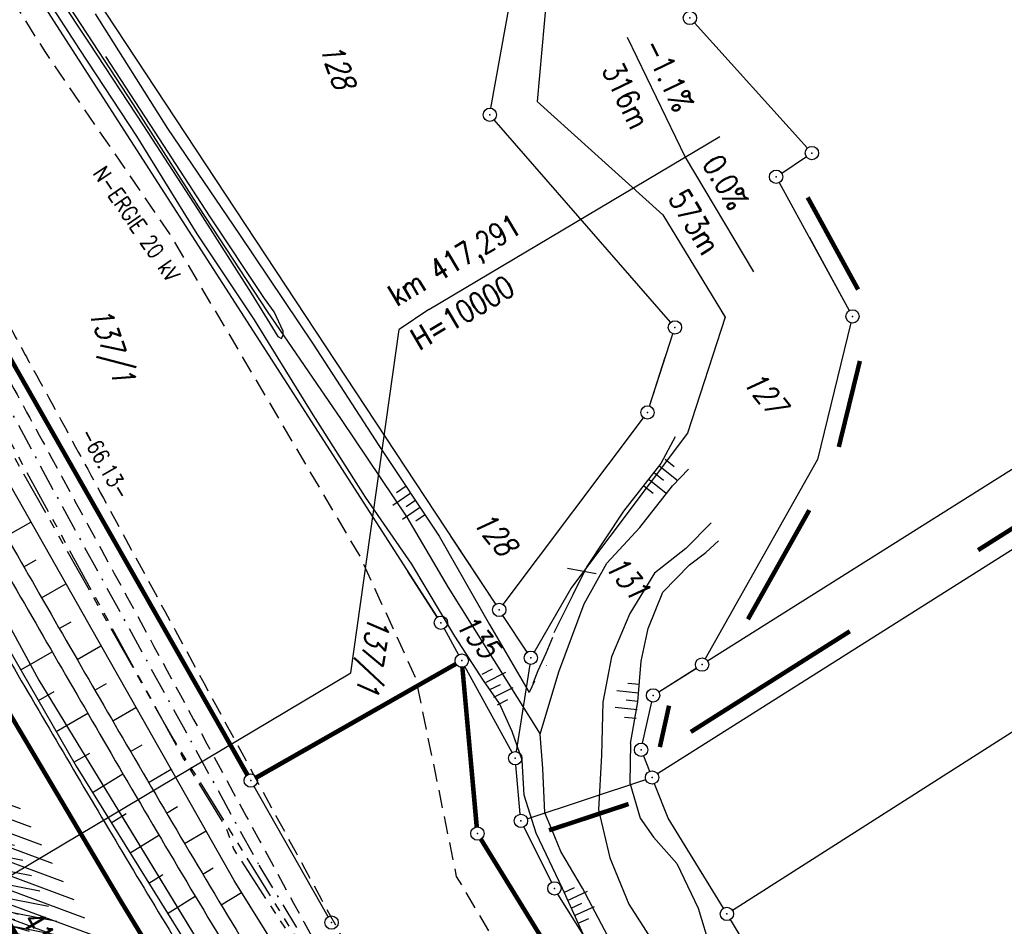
# Model space of a CAD drawing. Extents: x 447882 to 448688, y 437766 to 439043.
# Tile 41 of 121: x 448397 to 448507, y 438149 to 438251. Entities that reach past the tile are written whole.
import ezdxf

# ---------------------------------------------------------------- set-up
doc = ezdxf.new("R2010")
doc.units = 0
doc.header["$LTSCALE"] = 2
doc.header["$MEASUREMENT"] = 0
for name, pattern in [('AUSGEZOGEN', [0]), ('BAB-FM2', [2.6, 1.5, -0.5, 0.1, -0.5]), ('GEMARKBAB', [3.7, 2, -0.5, 0.1, -0.5, 0.1, -0.5]), ('GEMEINDE', [3.5, 2, -0.5, 0.5, -0.5]), ('GESTRICH-X2', [1.5, 1, -0.5]), ('PHANTOMX2', [5, 2.5, -0.5, 0.5, -0.5, 0.5, -0.5])]:
    doc.linetypes.add(name, pattern=pattern)
doc.layers.get('0').update_dxf_attribs({"linetype": 'AUSGEZOGEN'})
for name, color, linetype in [('211-ABSTAND', 8, 'AUSGEZOGEN'), ('211-FLSTNR', 8, 'AUSGEZOGEN'), ('211-GEMEINGRZ', 7, 'GEMEINDE'), ('211-GRENZL', 8, 'AUSGEZOGEN'), ('211-GRENZL-BAB', 7, 'AUSGEZOGEN'), ('211-GRENZP', 8, 'AUSGEZOGEN'), ('211-GRENZP-BAB', 7, 'AUSGEZOGEN'), ('212-FLSTNR', 8, 'AUSGEZOGEN'), ('212-GEMARKGRZ', 7, 'GEMARKBAB'), ('212-GEMEINGRZ', 7, 'GEMEINDE'), ('212-GRENZL', 8, 'AUSGEZOGEN'), ('212-GRENZL-BAB', 7, 'AUSGEZOGEN'), ('212-GRENZP', 8, 'AUSGEZOGEN'), ('212-GRENZP-BAB', 7, 'AUSGEZOGEN'), ('BAB_FM', 5, 'BAB-FM2'), ('BOESCHG', 250, 'AUSGEZOGEN'), ('DB-Bestand', 8, 'CONTINUOUS'), ('FBRTOP', 250, 'AUSGEZOGEN'), ('HEKT_B', 250, 'CONTINUOUS'), ('Lichtwellenleiter COLT', 46, 'PHANTOMX2'), ('Lichtwellenleiter GLH', 46, 'PHANTOMX2'), ('MULDE', 250, 'AUSGEZOGEN'), ('NZ', 250, 'AUSGEZOGEN'), ('SCHLITZRINNE', 200, 'AUSGEZOGEN'), ('STROMLTG', 4, 'AUSGEZOGEN'), ('WEG', 250, 'GESTRICH-X2')]:
    doc.layers.add(name, color=color, linetype=linetype)
doc.styles.add('ROMANS', font='romans.shx', dxfattribs={"width": 0.8})

# ---------------------------------------------------------------- blocks, each defined once
blk = doc.blocks.new('PRIM_AC1_43')
at = {"layer": 'DB-Bestand', "color": 253, "linetype": 'Continuous'}
for points in [[(719.03, 242.3), (718.93, 244.77)], [(720.92, 242.38), (720.82, 244.84)], [(718.04, 242.26), (717.98, 243.58)], [(719.98, 242.34), (719.92, 243.66)], [(721.87, 242.42), (721.82, 243.74)]]:
    blk.add_lwpolyline(points, dxfattribs=at)
blk = doc.blocks.new('PRIM_AC1_44')
at = {"layer": 'DB-Bestand', "color": 253, "linetype": 'Continuous'}
for points in [[(699.73, 259.09), (699.11, 257.93)], [(700.56, 258.64), (699.4, 256.47)], [(701.4, 258.19), (700.77, 257.03)], [(702.23, 257.75), (701.07, 255.58)], [(703.11, 257.27), (702.49, 256.11)]]:
    blk.add_lwpolyline(points, dxfattribs=at)
blk = doc.blocks.new('PRIM_AC1_45')
at = {"layer": 'DB-Bestand', "color": 253, "linetype": 'Continuous'}
for points in [[(677.43, 271.5), (678.59, 272.13)], [(677.91, 270.63), (680.07, 271.81)], [(678.36, 269.8), (679.52, 270.43)], [(678.82, 268.96), (680.98, 270.15)], [(679.27, 268.13), (680.43, 268.77)]]:
    blk.add_lwpolyline(points, dxfattribs=at)
blk = doc.blocks.new('PRIM_AC1_46')
at = {"layer": 'DB-Bestand', "color": 253, "linetype": 'Continuous'}
for points in [[(694.74, 243.42), (694.56, 245.87)], [(692.85, 243.28), (692.67, 245.74)], [(695.68, 243.49), (695.59, 244.8)], [(691.86, 243.2), (691.76, 244.52)], [(693.79, 243.35), (693.7, 244.66)]]:
    blk.add_lwpolyline(points, dxfattribs=at)
blk = doc.blocks.new('PRIM_AC1_47')
at = {"layer": 'DB-Bestand', "color": 253, "linetype": 'Continuous'}
for points in [[(669.98, 243.64), (670.47, 241.23)], [(670.91, 243.83), (671.17, 242.54)], [(671.84, 244.02), (672.33, 241.61)], [(672.81, 244.22), (673.08, 242.93)], [(669.05, 243.46), (669.32, 242.16)]]:
    blk.add_lwpolyline(points, dxfattribs=at)
blk = doc.blocks.new('GST')
at = {"color": 0}
blk.add_circle((0, 0), 0.75, dxfattribs=at)
blk.add_point((0, 0), dxfattribs=at)

msp = doc.modelspace()

# ---------------------------------------------------------------- hatches: boundary and pattern name
at = {"layer": 'SCHLITZRINNE'}
h = msp.add_hatch(dxfattribs=at)
h.set_pattern_fill('_USER', color=256, scale=1.5, angle=45, style=0, pattern_type=0)
h.set_pattern_definition([(339.6988, (448289.4614, 438343.1231), (0.5204327, 1.4068226), [])])
edge = h.paths.add_edge_path()
edge.add_arc((449904.24, 439087.13), 1777.86, 203.31812, 203.48267)
edge.add_arc((450830.09, 439489.36), 2787.31, 203.48267, 203.76867)
edge.add_arc((449457.11, 438884.7), 1287.08, 203.76867, 204.19775)
edge.add_arc((451276.92, 439702.47), 3282.18, 204.19775, 204.46645)
edge.add_arc((449906.01, 439078.68), 1776.02, 204.46645, 205.27297)
edge.add_arc((449910.82, 439080.95), 1781.34, 205.27297, 206.07829)
edge.add_arc((451264.49, 439743.47), 3288.45, 206.07829, 206.34674)
edge.add_arc((449467.42, 438853.49), 1283.08, 206.34674, 206.7765)
edge.add_arc((450802.56, 439527.23), 2778.58, 206.7765, 207.06319)
edge.add_arc((449911.38, 439071.91), 1777.82, 207.06319, 207.42161)
edge.add_arc((450110.43, 439175.18), 2002.06, 207.42161, 207.77968)
edge.add_arc((450110.95, 439175.45), 2002.65, 207.77968, 208.13769)
edge.add_arc((450111.73, 439175.87), 2003.53, 208.13769, 208.49541)
edge.add_arc((450113.78, 439176.99), 2005.87, 208.49541, 208.85292)
edge.add_arc((450109.18, 439174.45), 2000.61, 208.85292, 209.21131)
edge.add_arc((450108.36, 439173.99), 1999.67, 209.21131, 209.5698)
edge.add_arc((450107.2, 439173.33), 1998.34, 209.5698, 209.9288)
edge.add_arc((450102.31, 439170.52), 1992.7, 209.9288, 210.28832)
edge.add_arc((450111.32, 439175.78), 2003.13, 210.28832, 210.64578)
edge.add_arc((450119.74, 439180.77), 2012.92, 210.64578, 211.00236)
edge.add_arc((450119.64, 439180.71), 2012.81, 211.00236, 211.35916)
edge.add_arc((450107.59, 439173.36), 1998.69, 211.35916, 211.71723)
edge.add_arc((450101.48, 439169.59), 1991.51, 211.71723, 212.07656)
edge.add_arc((450113.56, 439177.16), 2005.76, 212.07656, 212.43462)
edge.add_arc((450112.63, 439176.56), 2004.66, 212.43462, 212.79251)
edge.add_arc((450107.74, 439173.42), 1998.85, 212.79251, 213.15092)
edge.add_arc((450108.76, 439174.08), 2000.07, 213.15092, 213.50955)
edge.add_arc((450105.42, 439171.87), 1996.06, 213.50955, 213.86854)
edge.add_arc((450110.46, 439175.25), 2002.13, 213.86854, 214.22594)
edge.add_arc((450122.84, 439183.68), 2017.1, 214.22594, 214.58201)
edge.add_arc((450116.67, 439179.42), 2009.61, 214.58201, 214.93982)
edge.add_arc((450097.03, 439165.7), 1985.65, 214.93982, 215.2998)
edge.add_arc((450097.52, 439166.05), 1986.25, 215.2998, 215.6597)
edge.add_arc((450116.05, 439179.34), 2009.05, 215.6597, 216.01756)
edge.add_arc((450123.92, 439185.07), 2018.79, 216.01756, 216.37348)
edge.add_arc((450109.34, 439174.33), 2000.67, 216.37348, 216.72246)
edge.add_arc((451276.92, 439702.47), 3282.68, 204.28079, 204.46645)
edge.add_arc((449906.01, 439078.68), 1776.52, 204.46645, 205.27297)
edge.add_arc((449910.82, 439080.95), 1781.84, 205.27297, 206.01164)
h = msp.add_hatch(dxfattribs=at)
h.set_pattern_fill('_USER', color=256, scale=1.5, angle=45, style=0, pattern_type=0)
h.set_pattern_definition([(343.61786, (448348.5706, 438224.3388), (0.423064, 1.439103), [])])
edge = h.paths.add_edge_path()
edge.add_arc((449904.24, 439087.13), 1777.86, 203.31812, 203.48267)
edge.add_arc((450830.09, 439489.36), 2787.31, 203.48267, 203.76867)
edge.add_arc((449457.11, 438884.7), 1287.08, 203.76867, 204.19775)
edge.add_arc((451276.92, 439702.47), 3282.18, 204.19775, 204.46645)
edge.add_arc((449906.01, 439078.68), 1776.02, 204.46645, 205.27297)
edge.add_arc((449910.82, 439080.95), 1781.34, 205.27297, 206.07829)
edge.add_arc((451264.49, 439743.47), 3288.45, 206.07829, 206.34674)
edge.add_arc((449467.42, 438853.49), 1283.08, 206.34674, 206.7765)
edge.add_arc((450802.56, 439527.23), 2778.58, 206.7765, 207.06319)
edge.add_arc((449911.38, 439071.91), 1777.82, 207.06319, 207.42161)
edge.add_arc((450110.43, 439175.18), 2002.06, 207.42161, 207.77968)
edge.add_arc((450110.95, 439175.45), 2002.65, 207.77968, 208.13769)
edge.add_arc((450111.73, 439175.87), 2003.53, 208.13769, 208.49541)
edge.add_arc((450113.78, 439176.99), 2005.87, 208.49541, 208.85292)
edge.add_arc((450109.18, 439174.45), 2000.61, 208.85292, 209.21131)
edge.add_arc((450108.36, 439173.99), 1999.67, 209.21131, 209.5698)
edge.add_arc((450107.2, 439173.33), 1998.34, 209.5698, 209.9288)
edge.add_arc((450102.31, 439170.52), 1992.7, 209.9288, 210.28832)
edge.add_arc((450111.32, 439175.78), 2003.13, 210.28832, 210.64578)
edge.add_arc((450119.74, 439180.77), 2012.92, 210.64578, 211.00236)
edge.add_arc((450119.64, 439180.71), 2012.81, 211.00236, 211.35916)
edge.add_arc((450107.59, 439173.36), 1998.69, 211.35916, 211.71723)
edge.add_arc((450101.48, 439169.59), 1991.51, 211.71723, 212.07656)
edge.add_arc((450113.56, 439177.16), 2005.76, 212.07656, 212.43462)
edge.add_arc((450112.63, 439176.56), 2004.66, 212.43462, 212.79251)
edge.add_arc((450107.74, 439173.42), 1998.85, 212.79251, 213.15092)
edge.add_arc((450108.76, 439174.08), 2000.07, 213.15092, 213.50955)
edge.add_arc((450105.42, 439171.87), 1996.06, 213.50955, 213.86854)
edge.add_arc((450110.46, 439175.25), 2002.13, 213.86854, 214.22594)
edge.add_arc((450122.84, 439183.68), 2017.1, 214.22594, 214.58201)
edge.add_arc((450116.67, 439179.42), 2009.61, 214.58201, 214.93982)
edge.add_arc((450097.03, 439165.7), 1985.65, 214.93982, 215.2998)
edge.add_arc((450097.52, 439166.05), 1986.25, 215.2998, 215.6597)
edge.add_arc((450116.05, 439179.34), 2009.05, 215.6597, 216.01756)
edge.add_arc((450123.92, 439185.07), 2018.79, 216.01756, 216.37348)
edge.add_arc((450109.34, 439174.33), 2000.67, 216.37348, 216.72246)
edge.add_arc((450110.43, 439175.18), 2002.56, 207.68389, 207.77968)
edge.add_arc((450110.95, 439175.45), 2003.15, 207.77968, 208.13769)
edge.add_arc((450111.73, 439175.87), 2004.03, 208.13769, 208.49541)
edge.add_arc((450113.78, 439176.99), 2006.37, 208.49541, 208.85292)
edge.add_arc((450109.18, 439174.45), 2001.11, 208.85292, 209.21131)
edge.add_arc((450108.36, 439173.99), 2000.17, 209.21131, 209.36904)
h = msp.add_hatch(dxfattribs=at)
h.set_pattern_fill('_USER,_O', color=256, scale=1.5, angle=45, pattern_type=0)
h.set_pattern_definition([(346.6471, (448402.703, 438130.2319), (0.3464215, 1.459449), [])])
edge = h.paths.add_edge_path()
edge.add_arc((449904.24, 439087.13), 1777.86, 203.31812, 203.48267)
edge.add_arc((450830.09, 439489.36), 2787.31, 203.48267, 203.76867)
edge.add_arc((449457.11, 438884.7), 1287.08, 203.76867, 204.19775)
edge.add_arc((451276.92, 439702.47), 3282.18, 204.19775, 204.46645)
edge.add_arc((449906.01, 439078.68), 1776.02, 204.46645, 205.27297)
edge.add_arc((449910.82, 439080.95), 1781.34, 205.27297, 206.07829)
edge.add_arc((451264.49, 439743.47), 3288.45, 206.07829, 206.34674)
edge.add_arc((449467.42, 438853.49), 1283.08, 206.34674, 206.7765)
edge.add_arc((450802.56, 439527.23), 2778.58, 206.7765, 207.06319)
edge.add_arc((449911.38, 439071.91), 1777.82, 207.06319, 207.42161)
edge.add_arc((450110.43, 439175.18), 2002.06, 207.42161, 207.77968)
edge.add_arc((450110.95, 439175.45), 2002.65, 207.77968, 208.13769)
edge.add_arc((450111.73, 439175.87), 2003.53, 208.13769, 208.49541)
edge.add_arc((450113.78, 439176.99), 2005.87, 208.49541, 208.85292)
edge.add_arc((450109.18, 439174.45), 2000.61, 208.85292, 209.21131)
edge.add_arc((450108.36, 439173.99), 1999.67, 209.21131, 209.5698)
edge.add_arc((450107.2, 439173.33), 1998.34, 209.5698, 209.9288)
edge.add_arc((450102.31, 439170.52), 1992.7, 209.9288, 210.28832)
edge.add_arc((450111.32, 439175.78), 2003.13, 210.28832, 210.64578)
edge.add_arc((450119.74, 439180.77), 2012.92, 210.64578, 211.00236)
edge.add_arc((450119.64, 439180.71), 2012.81, 211.00236, 211.35916)
edge.add_arc((450107.59, 439173.36), 1998.69, 211.35916, 211.71723)
edge.add_arc((450101.48, 439169.59), 1991.51, 211.71723, 212.07656)
edge.add_arc((450113.56, 439177.16), 2005.76, 212.07656, 212.43462)
edge.add_arc((450112.63, 439176.56), 2004.66, 212.43462, 212.79251)
edge.add_arc((450107.74, 439173.42), 1998.85, 212.79251, 213.15092)
edge.add_arc((450108.76, 439174.08), 2000.07, 213.15092, 213.50955)
edge.add_arc((450105.42, 439171.87), 1996.06, 213.50955, 213.86854)
edge.add_arc((450110.46, 439175.25), 2002.13, 213.86854, 214.22594)
edge.add_arc((450122.84, 439183.68), 2017.1, 214.22594, 214.58201)
edge.add_arc((450116.67, 439179.42), 2009.61, 214.58201, 214.93982)
edge.add_arc((450097.03, 439165.7), 1985.65, 214.93982, 215.2998)
edge.add_arc((450097.52, 439166.05), 1986.25, 215.2998, 215.6597)
edge.add_arc((450116.05, 439179.34), 2009.05, 215.6597, 216.01756)
edge.add_arc((450123.92, 439185.07), 2018.79, 216.01756, 216.37348)
edge.add_arc((450109.34, 439174.33), 2000.67, 216.37348, 216.72246)
edge.add_arc((450119.64, 439180.71), 2013.31, 211.12891, 211.35916)
edge.add_arc((450107.59, 439173.36), 1999.19, 211.35916, 211.71723)
edge.add_arc((450101.48, 439169.59), 1992.01, 211.71723, 212.07656)
edge.add_arc((450113.56, 439177.16), 2006.26, 212.07656, 212.23445)
h = msp.add_hatch(dxfattribs=at)
h.set_pattern_fill('_USER,_O', color=256, scale=1.5, angle=45, pattern_type=0)
h.set_pattern_definition([(347.6119, (448421.49, 438100.1306), (0.321798, 1.4650754), [])])
edge = h.paths.add_edge_path()
edge.add_arc((449904.24, 439087.13), 1777.86, 203.31812, 203.48267)
edge.add_arc((450830.09, 439489.36), 2787.31, 203.48267, 203.76867)
edge.add_arc((449457.11, 438884.7), 1287.08, 203.76867, 204.19775)
edge.add_arc((451276.92, 439702.47), 3282.18, 204.19775, 204.46645)
edge.add_arc((449906.01, 439078.68), 1776.02, 204.46645, 205.27297)
edge.add_arc((449910.82, 439080.95), 1781.34, 205.27297, 206.07829)
edge.add_arc((451264.49, 439743.47), 3288.45, 206.07829, 206.34674)
edge.add_arc((449467.42, 438853.49), 1283.08, 206.34674, 206.7765)
edge.add_arc((450802.56, 439527.23), 2778.58, 206.7765, 207.06319)
edge.add_arc((449911.38, 439071.91), 1777.82, 207.06319, 207.42161)
edge.add_arc((450110.43, 439175.18), 2002.06, 207.42161, 207.77968)
edge.add_arc((450110.95, 439175.45), 2002.65, 207.77968, 208.13769)
edge.add_arc((450111.73, 439175.87), 2003.53, 208.13769, 208.49541)
edge.add_arc((450113.78, 439176.99), 2005.87, 208.49541, 208.85292)
edge.add_arc((450109.18, 439174.45), 2000.61, 208.85292, 209.21131)
edge.add_arc((450108.36, 439173.99), 1999.67, 209.21131, 209.5698)
edge.add_arc((450107.2, 439173.33), 1998.34, 209.5698, 209.9288)
edge.add_arc((450102.31, 439170.52), 1992.7, 209.9288, 210.28832)
edge.add_arc((450111.32, 439175.78), 2003.13, 210.28832, 210.64578)
edge.add_arc((450119.74, 439180.77), 2012.92, 210.64578, 211.00236)
edge.add_arc((450119.64, 439180.71), 2012.81, 211.00236, 211.35916)
edge.add_arc((450107.59, 439173.36), 1998.69, 211.35916, 211.71723)
edge.add_arc((450101.48, 439169.59), 1991.51, 211.71723, 212.07656)
edge.add_arc((450113.56, 439177.16), 2005.76, 212.07656, 212.43462)
edge.add_arc((450112.63, 439176.56), 2004.66, 212.43462, 212.79251)
edge.add_arc((450107.74, 439173.42), 1998.85, 212.79251, 213.15092)
edge.add_arc((450108.76, 439174.08), 2000.07, 213.15092, 213.50955)
edge.add_arc((450105.42, 439171.87), 1996.06, 213.50955, 213.86854)
edge.add_arc((450110.46, 439175.25), 2002.13, 213.86854, 214.22594)
edge.add_arc((450122.84, 439183.68), 2017.1, 214.22594, 214.58201)
edge.add_arc((450116.67, 439179.42), 2009.61, 214.58201, 214.93982)
edge.add_arc((450097.03, 439165.7), 1985.65, 214.93982, 215.2998)
edge.add_arc((450097.52, 439166.05), 1986.25, 215.2998, 215.6597)
edge.add_arc((450116.05, 439179.34), 2009.05, 215.6597, 216.01756)
edge.add_arc((450123.92, 439185.07), 2018.79, 216.01756, 216.37348)
edge.add_arc((450109.34, 439174.33), 2000.67, 216.37348, 216.72246)
edge.add_arc((450113.56, 439177.16), 2006.26, 212.27737, 212.43462)
edge.add_arc((450112.63, 439176.56), 2005.16, 212.43462, 212.79251)
edge.add_arc((450107.74, 439173.42), 1999.35, 212.79251, 213.09076)
h = msp.add_hatch(dxfattribs=at)
h.set_pattern_fill('_USER,_O', color=256, scale=1.5, angle=45, pattern_type=0)
h.set_pattern_definition([(348.87313, (448443.181, 438066.7889), (0.289473, 1.4718034), [])])
edge = h.paths.add_edge_path()
edge.add_arc((449904.24, 439087.13), 1777.86, 203.31812, 203.48267)
edge.add_arc((450830.09, 439489.36), 2787.31, 203.48267, 203.76867)
edge.add_arc((449457.11, 438884.7), 1287.08, 203.76867, 204.19775)
edge.add_arc((451276.92, 439702.47), 3282.18, 204.19775, 204.46645)
edge.add_arc((449906.01, 439078.68), 1776.02, 204.46645, 205.27297)
edge.add_arc((449910.82, 439080.95), 1781.34, 205.27297, 206.07829)
edge.add_arc((451264.49, 439743.47), 3288.45, 206.07829, 206.34674)
edge.add_arc((449467.42, 438853.49), 1283.08, 206.34674, 206.7765)
edge.add_arc((450802.56, 439527.23), 2778.58, 206.7765, 207.06319)
edge.add_arc((449911.38, 439071.91), 1777.82, 207.06319, 207.42161)
edge.add_arc((450110.43, 439175.18), 2002.06, 207.42161, 207.77968)
edge.add_arc((450110.95, 439175.45), 2002.65, 207.77968, 208.13769)
edge.add_arc((450111.73, 439175.87), 2003.53, 208.13769, 208.49541)
edge.add_arc((450113.78, 439176.99), 2005.87, 208.49541, 208.85292)
edge.add_arc((450109.18, 439174.45), 2000.61, 208.85292, 209.21131)
edge.add_arc((450108.36, 439173.99), 1999.67, 209.21131, 209.5698)
edge.add_arc((450107.2, 439173.33), 1998.34, 209.5698, 209.9288)
edge.add_arc((450102.31, 439170.52), 1992.7, 209.9288, 210.28832)
edge.add_arc((450111.32, 439175.78), 2003.13, 210.28832, 210.64578)
edge.add_arc((450119.74, 439180.77), 2012.92, 210.64578, 211.00236)
edge.add_arc((450119.64, 439180.71), 2012.81, 211.00236, 211.35916)
edge.add_arc((450107.59, 439173.36), 1998.69, 211.35916, 211.71723)
edge.add_arc((450101.48, 439169.59), 1991.51, 211.71723, 212.07656)
edge.add_arc((450113.56, 439177.16), 2005.76, 212.07656, 212.43462)
edge.add_arc((450112.63, 439176.56), 2004.66, 212.43462, 212.79251)
edge.add_arc((450107.74, 439173.42), 1998.85, 212.79251, 213.15092)
edge.add_arc((450108.76, 439174.08), 2000.07, 213.15092, 213.50955)
edge.add_arc((450105.42, 439171.87), 1996.06, 213.50955, 213.86854)
edge.add_arc((450110.46, 439175.25), 2002.13, 213.86854, 214.22594)
edge.add_arc((450122.84, 439183.68), 2017.1, 214.22594, 214.58201)
edge.add_arc((450116.67, 439179.42), 2009.61, 214.58201, 214.93982)
edge.add_arc((450097.03, 439165.7), 1985.65, 214.93982, 215.2998)
edge.add_arc((450097.52, 439166.05), 1986.25, 215.2998, 215.6597)
edge.add_arc((450116.05, 439179.34), 2009.05, 215.6597, 216.01756)
edge.add_arc((450123.92, 439185.07), 2018.79, 216.01756, 216.37348)
edge.add_arc((450109.34, 439174.33), 2000.67, 216.37348, 216.72246)
edge.add_arc((450107.74, 439173.42), 1999.35, 213.13382, 213.15092)
edge.add_arc((450108.76, 439174.08), 2000.57, 213.15092, 213.50955)
edge.add_arc((450105.42, 439171.87), 1996.56, 213.50955, 213.86854)
edge.add_arc((450110.46, 439175.25), 2002.63, 213.86854, 214.22594)
edge.add_arc((450122.84, 439183.68), 2017.6, 214.22594, 214.58201)
edge.add_arc((450116.67, 439179.42), 2010.11, 214.58201, 214.80582)

# ---------------------------------------------------------------- linework, layer by layer
at = {"layer": '211-GEMEINGRZ', "const_width": 0.5, "flags": 128}
for points in [[(448485.28, 438231.46), (448490.95, 438221.1)], [(448485.46, 438196.28), (448478.86, 438184.53)], [(448490.02, 438182.65), (448475.51, 438173.46)], [(448468.66, 438169.62), (448469.69, 438174.28)], [(448456.2, 438160.26), (448464.77, 438163.09)]]:
    msp.add_lwpolyline(points, dxfattribs=at)
at = {"layer": '211-GRENZL'}
for p, q in [((448449.67, 438241.5), (448456.63, 438280.59)), ((448390.54, 438276.22), (448450.19, 438185.69)), ((448443.64, 438184.25), (448393.12, 438262.88)), ((448456.34, 438259.07), (448454.88, 438242.24)), ((448472.54, 438251.09), (448485.26, 438237.02)), ((448454.88, 438242.24), (448468.98, 438229.51)), ((448469.87, 438217.41), (448450.03, 438240.19)), ((448482.36, 438234.2), (448485.14, 438236.05)), ((448482.09, 438233.13), (448489.96, 438218.74)), ((448468.98, 438229.51), (448475.99, 438217.99)), ((448550.44, 438227.42), (448474.03, 438179.3)), ((448475.99, 438217.99), (448471.77, 438204.94)), ((448490.14, 438217.35), (448486.37, 438201.98)), ((448467.5, 438207.98), (448470.13, 438216.13)), ((448541.36, 438212.79), (448468.41, 438166.6)), ((448451.05, 438185.66), (448466.82, 438206.67)), ((448471.77, 438204.94), (448458.74, 438187.58)), ((448486.37, 438201.98), (448473.77, 438179.55)), ((448548.74, 438197.1), (448476.83, 438151.25)), ((448458.74, 438187.58), (448454.53, 438180.32)), ((448453.74, 438180.3), (448451.01, 438184.43)), ((448444.4, 438182.96), (448446.02, 438180.01)), ((448452.04, 438169.03), (448446.74, 438178.69)), ((448454.04, 438178.93), (448452.51, 438169.11)), ((448468.53, 438175.84), (448472.77, 438178.5)), ((448466.71, 438170.05), (448467.74, 438174.71)), ((448452.97, 438162.07), (448452.47, 438167.62)), ((448466.83, 438168.62), (448467.51, 438166.9)), ((448453.75, 438161.56), (448467.07, 438165.96)), ((448469.58, 438161.63), (448468.05, 438165.5)), ((448475.81, 438151.49), (448469.58, 438161.63)), ((448453.37, 438160.65), (448456.47, 438154.4)), ((448485.03, 438108.75), (448457.2, 438153.09)), ((448498.06, 438115.23), (448476.59, 438150.21))]:
    msp.add_line(p, q, dxfattribs=at)
at = {"layer": '211-GRENZL-BAB', "flags": 128}
for points in [[(448371.28, 438227.93), (448398.84, 438177.15)], [(448398.84, 438177.15), (448434.76, 438118.17)], [(448431.37, 438150.53), (448423.03, 438165.2)]]:
    msp.add_lwpolyline(points, dxfattribs=at)
at = {"layer": '211-GRENZL-BAB', "const_width": 0.5, "flags": 128}
for points in [[(448390.32, 438222.67), (448422.29, 438166.5)], [(448423.31, 438166.22), (448445.73, 438178.98)], [(448448.08, 438160.64), (448446.45, 438178.6)], [(448480.6, 438107.17), (448448.54, 438159.25)]]:
    msp.add_lwpolyline(points, dxfattribs=at)
at = {"layer": '212-FLSTNR'}
msp.add_line((448461.48, 438189.1), (448458.28, 438189.73), dxfattribs=at)
at = {"layer": '212-GEMARKGRZ', "const_width": 0.5, "flags": 128}
for points in [[(448518.59, 438200.74), (448504.44, 438191.78)], [(448480.22, 438176.45), (448472.14, 438171.33)]]:
    msp.add_lwpolyline(points, dxfattribs=at)
at = {"layer": '212-GEMEINGRZ', "const_width": 0.5, "flags": 128}
for points in [[(448487.22, 438227.91), (448490.87, 438221.24)], [(448491.15, 438213.06), (448488.78, 438203.39)], [(448483.84, 438193.39), (448478.56, 438184)], [(448468.66, 438169.62), (448469.69, 438174.28)], [(448457.07, 438160.55), (448465.14, 438163.22)]]:
    msp.add_lwpolyline(points, dxfattribs=at)
at = {"layer": '212-GRENZL'}
for p, q in [((448550.44, 438227.42), (448474.03, 438179.3)), ((448485.47, 438226.95), (448489.96, 438218.74)), ((448475.56, 438218.7), (448475.99, 438217.99)), ((448475.99, 438217.99), (448471.77, 438204.94)), ((448490.14, 438217.35), (448486.37, 438201.98)), ((448467.5, 438207.98), (448469.27, 438213.48)), ((448543.11, 438213.9), (448468.41, 438166.6)), ((448451.05, 438185.66), (448466.82, 438206.67)), ((448471.77, 438204.94), (448458.74, 438187.58)), ((448486.37, 438201.98), (448473.77, 438179.55)), ((448548.74, 438197.1), (448476.83, 438151.25)), ((448445.12, 438193.37), (448450.19, 438185.69)), ((448443.63, 438184.25), (448440.33, 438189.39)), ((448458.74, 438187.58), (448454.53, 438180.32)), ((448453.74, 438180.3), (448451.01, 438184.43)), ((448444.4, 438182.96), (448446.02, 438180.01)), ((448452.04, 438169.03), (448446.74, 438178.69)), ((448454.03, 438178.93), (448452.51, 438169.11)), ((448468.53, 438175.84), (448472.76, 438178.5)), ((448466.71, 438170.05), (448467.74, 438174.71)), ((448452.97, 438162.07), (448452.47, 438167.62)), ((448466.82, 438168.62), (448467.51, 438166.9)), ((448453.75, 438161.56), (448467.07, 438165.96)), ((448469.58, 438161.63), (448468.05, 438165.5)), ((448475.81, 438151.49), (448469.58, 438161.63)), ((448453.37, 438160.65), (448456.47, 438154.4)), ((448509.73, 438069.38), (448457.2, 438153.09)), ((448498.06, 438115.23), (448476.59, 438150.21))]:
    msp.add_line(p, q, dxfattribs=at)
at = {"layer": '212-GRENZL-BAB'}
msp.add_line((448431.37, 438150.53), (448423.03, 438165.2), dxfattribs=at)
at = {"layer": '212-GRENZL-BAB', "const_width": 0.5, "flags": 128}
for points in [[(448423.32, 438166.2), (448445.73, 438178.98)], [(448448.06, 438160.63), (448446.45, 438178.6)], [(448422.27, 438166.49), (448419.25, 438171.85)], [(448448.54, 438159.25), (448504.88, 438067.72)]]:
    msp.add_lwpolyline(points, dxfattribs=at)
at = {"layer": '212-GRENZL-BAB', "flags": 128}
msp.add_lwpolyline([(448407.85, 438162.35), (448434.76, 438118.17)], dxfattribs=at)
at = {"layer": 'BAB_FM'}
msp.add_lwpolyline([(448222.46, 438623.24), (448223.25, 438620.35), (448227.9, 438606.56), (448242.69, 438558.79), (448258.73, 438512.64), (448276.48, 438464.63), (448293.82, 438421.07), (448313.44, 438376.63), (448333.23, 438332.82), (448355.85, 438285.8), (448376.78, 438242.44), (448401.48, 438196.64), (448423.57, 438156.34), (448448.85, 438114.34), (448476.37, 438073.78), (448505.23, 438031.54), (448523.44, 438007.89), (448529.19, 437999.5), (448545.84, 437975.57), (448566.77, 437952.41), (448573.97, 437944.07)], dxfattribs=at)
at = {"layer": 'BOESCHG'}
for p, q in [((448395.16, 438193.36), (448397.91, 438194.94)), ((448397.15, 438189.89), (448398.52, 438190.68)), ((448399.14, 438186.42), (448401.86, 438187.99)), ((448401.13, 438182.96), (448402.48, 438183.73)), ((448403.13, 438179.49), (448405.8, 438181.03)), ((448396.79, 438178.31), (448400.33, 438180.35)), ((448405.13, 438176.03), (448406.45, 438176.79)), ((448398.78, 438174.85), (448400.56, 438175.87)), ((448400.78, 438171.38), (448404.33, 438173.42)), ((448407.14, 438172.57), (448409.75, 438174.08)), ((448409.14, 438169.11), (448410.43, 438169.86)), ((448402.77, 438167.91), (448404.56, 438168.94)), ((448404.87, 438164.5), (448408.28, 438166.62)), ((448411.16, 438165.65), (448413.69, 438167.13)), ((448406.98, 438161.11), (448408.64, 438162.14)), ((448413.19, 438162.2), (448414.42, 438162.93)), ((448415.22, 438158.76), (448417.63, 438160.19)), ((448409.09, 438157.71), (448412.33, 438159.72)), ((448417.27, 438155.32), (448418.43, 438156.02)), ((448411.2, 438154.31), (448412.78, 438155.29)), ((448419.32, 438151.89), (448421.63, 438153.28)), ((448413.31, 438150.91), (448416.42, 438152.84))]:
    msp.add_line(p, q, dxfattribs=at)
at = {"layer": 'BOESCHG', "flags": 128}
msp.add_lwpolyline([(448293.46, 438385.66), (448293.83, 438384.96), (448295.35, 438379.05), (448296.39, 438375.1), (448322.12, 438319.37), (448340.9, 438281.11), (448380.29, 438206.99), (448403.02, 438167.48), (448450.05, 438091.71), (448475.64, 438053.52), (448507.38, 438008.77), (448509.1, 438008.67)], dxfattribs=at)
at = {"layer": 'BOESCHG'}
msp.add_lwpolyline([(448514.33, 438013.48), (448495.28, 438040.56), (448473.96, 438072.82), (448470.92, 438075.8), (448457.62, 438095.59), (448443.04, 438118.88), (448420.8, 438154.61), (448390.87, 438207.36), (448367.76, 438251.44), (448352.61, 438282.5), (448337.62, 438313.09), (448323.02, 438344.28), (448316.39, 438361.58)], dxfattribs=at)
at = {"layer": 'DB-Bestand', "linetype": 'Continuous'}
for p, q in [((448398.3, 438258.2), (448404.5, 438248.8)), ((448403.42, 438248.12), (448398.27, 438256.15)), ((448400.12, 438256.2), (448409.45, 438241.9)), ((448405.15, 438252.12), (448413.29, 438239.23)), ((448404.5, 438248.8), (448410.6, 438239.5)), ((448409.86, 438238.36), (448403.42, 438248.12)), ((448411.9, 438238.8), (448406.36, 438247.33)), ((448409.45, 438241.9), (448416.8, 438230.41)), ((448410.6, 438239.5), (448416.7, 438230.1)), ((448418, 438229.4), (448411.9, 438238.8)), ((448413.29, 438239.23), (448421.41, 438227.31)), ((448416.63, 438227.36), (448409.86, 438238.36)), ((448416.7, 438230.1), (448422.7, 438220.7)), ((448416.8, 438230.41), (448424.49, 438218.61)), ((448424.2, 438220.1), (448418, 438229.4)), ((448423.06, 438217.7), (448416.63, 438227.36)), ((448421.41, 438227.31), (448429.67, 438214.97)), ((448422.7, 438220.7), (448425.7, 438215.8)), ((448425.3, 438218.6), (448424.2, 438220.1)), ((448424.49, 438218.61), (448432.81, 438206.49)), ((448426.3, 438216.4), (448425.3, 438218.6)), ((448429.66, 438207), (448423.06, 438217.7)), ((448426.3, 438216), (448426.3, 438216.4)), ((448425.7, 438215.8), (448426.1, 438215.6)), ((448426.1, 438215.6), (448426.3, 438216)), ((448429.67, 438214.97), (448437.07, 438203.56)), ((448435.55, 438197.75), (448429.66, 438207)), ((448432.81, 438206.49), (448440.21, 438195.48)), ((448470.38, 438204.53), (448468.77, 438201.51)), ((448437.07, 438203.56), (448443.85, 438193.34)), ((448468.77, 438201.51), (448464.57, 438196.18)), ((448470.09, 438199), (448471.89, 438200.88)), ((448466.42, 438194.34), (448470.09, 438199)), ((448440.77, 438190.19), (448435.55, 438197.75)), ((448440.21, 438195.48), (448444.87, 438187.58)), ((448464.57, 438196.18), (448460.44, 438189.93)), ((448462.68, 438190.31), (448466.42, 438194.34)), ((448474.41, 438194.84), (448471.59, 438191.97)), ((448443.85, 438193.34), (448449.5, 438183.41)), ((448471.59, 438191.97), (448468.05, 438189.19)), ((448473.82, 438191.52), (448475.24, 438192.83)), ((448471.99, 438190.11), (448473.82, 438191.52)), ((448445.6, 438182.1), (448440.77, 438190.19)), ((448460.44, 438189.93), (448458.83, 438186.69)), ((448460.16, 438185.75), (448462.68, 438190.31)), ((448469.01, 438187.06), (448471.99, 438190.11)), ((448468.05, 438189.19), (448465.3, 438184.65)), ((448444.87, 438187.58), (448455.19, 438171.08)), ((448458.83, 438186.69), (448456.73, 438182.46)), ((448467.35, 438182.98), (448469.01, 438187.06)), ((448457.29, 438178.1), (448460.16, 438185.75)), ((448465.3, 438184.65), (448463.21, 438179.77)), ((448449.5, 438183.41), (448453.98, 438175.75)), ((448448.83, 438177.13), (448445.6, 438182.1)), ((448456.6, 438181.97), (448455.82, 438180.15)), ((448466.57, 438179.29), (448467.35, 438182.98)), ((448455.82, 438180.15), (448454.94, 438178.2)), ((448463.21, 438179.77), (448462.26, 438174.68)), ((448466.17, 438174.72), (448466.57, 438179.29)), ((448454.94, 438178.2), (448454.37, 438176.79)), ((448455.19, 438171.08), (448457.29, 438178.1)), ((448450.61, 438174.53), (448448.83, 438177.13)), ((448454.55, 438177.05), (448453.95, 438175.75)), ((448452.06, 438171.38), (448450.61, 438174.53)), ((448462.26, 438174.68), (448462.11, 438168.7)), ((448465.35, 438170.04), (448466.17, 438174.72)), ((448453.17, 438168.15), (448452.06, 438171.38)), ((448455.5, 438167.22), (448455.19, 438171.08)), ((448465.35, 438170.04), (448465.29, 438165.59)), ((448462.11, 438168.7), (448461.77, 438162.55)), ((448453.4, 438164.21), (448453.17, 438168.15)), ((448455.74, 438162.22), (448455.5, 438167.22)), ((448465.29, 438165.59), (448466.46, 438161.61)), ((448454.76, 438159.92), (448453.4, 438164.21)), ((448456.52, 438160.36), (448455.74, 438162.22)), ((448461.77, 438162.55), (448463.04, 438157.15)), ((448466.46, 438161.61), (448467.94, 438159.5)), ((448457.7, 438153.7), (448454.76, 438159.92)), ((448457.54, 438157.87), (448456.52, 438160.36)), ((448467.94, 438159.5), (448470.57, 438156.51)), ((448459.95, 438153.75), (448457.54, 438157.87)), ((448463.04, 438157.15), (448465.18, 438151.96)), ((448470.57, 438156.51), (448472.96, 438151.49)), ((448460.81, 438146.86), (448457.7, 438153.7)), ((448463.15, 438147.72), (448459.95, 438153.75)), ((448465.18, 438151.96), (448467.97, 438147.58)), ((448472.96, 438151.49), (448474.64, 438146.03))]:
    msp.add_line(p, q, dxfattribs=at)
at = {"layer": 'FBRTOP'}
for points in [[(448131.68, 438991.32, -0.000001), (448134.98, 438970.59, -0.000001), (448138.91, 438945.9, 0.000002), (448142.84, 438921.21, 0.000007)], [(448350.18, 438261.91, 0.001562), (448355.93, 438250.93, 0.001562), (448361.74, 438239.98, 0.001561), (448367.61, 438229.07, 0.00156), (448373.56, 438218.2, 0.001564), (448379.58, 438207.36, 0.001564), (448385.66, 438196.56, 0.001566), (448391.81, 438185.79, 0.001569), (448398.03, 438175.08, 0.00156), (448404.3, 438164.41, 0.001556), (448410.66, 438153.75, 0.001557), (448417.09, 438143.13, 0.001562)]]:
    msp.add_lwpolyline(points, format="xyb", dxfattribs=at)
at = {"layer": 'FBRTOP', "const_width": 0.5}
for points in [[(448117.31, 438986.19, -0.000001), (448120.17, 438968.23, -0.000001), (448124.1, 438943.54, 0.000002), (448128.03, 438918.85, 0.000007)], [(448336.87, 438255, 0.001562), (448342.65, 438243.94, 0.001562), (448348.51, 438232.91, 0.001561), (448354.43, 438221.92, 0.00156), (448360.42, 438210.96, 0.001564), (448366.48, 438200.04, 0.001564), (448372.61, 438189.16, 0.001566), (448378.81, 438178.31, 0.001569), (448385.07, 438167.51, 0.00156), (448391.4, 438156.76, 0.001556), (448397.8, 438146.03, 0.001557)]]:
    msp.add_lwpolyline(points, format="xyb", dxfattribs=at)
msp.add_lwpolyline([(448238.8, 438510.79), (448247.25, 438487.45), (448255.99, 438464.21), (448265.02, 438441.09), (448274.34, 438418.08), (448283.94, 438395.19), (448293.84, 438372.42), (448303.99, 438349.82), (448325.23, 438304.84), (448336.23, 438282.64), (448347.52, 438260.53), (448359.09, 438238.57), (448370.93, 438216.75), (448383.05, 438195.08), (448395.44, 438173.57), (448408.09, 438152.21), (448421.01, 438131.01), (448434.19, 438109.97), (448447.64, 438089.11), (448461.34, 438068.41), (448475.3, 438047.88), (448489.52, 438027.53), (448503.99, 438007.36), (448518.72, 437987.37)], dxfattribs=at)
at = {"layer": 'Lichtwellenleiter COLT', "flags": 128}
msp.add_lwpolyline([(448141.85, 438994.95), (448144.2, 438979.77), (448153.62, 438912.71), (448156.26, 438894.98), (448169.88, 438821.47), (448188.41, 438734.18), (448198.38, 438692.78), (448214.84, 438641.2), (448220.68, 438619.94), (448236.4, 438573.33), (448238.97, 438560.54), (448246.79, 438537.89), (448271.3, 438467.85), (448288.71, 438424.89), (448294.33, 438414.96), (448298.99, 438403.54), (448304.4, 438393.18), (448327.47, 438339.57), (448344.22, 438304.23), (448364.68, 438262.22), (448390.82, 438212.12), (448394.88, 438204.34), (448414.03, 438170.37), (448451.89, 438109.11), (448451.89, 438109.11), (448484.59, 438058.55), (448501.75, 438035.75), (448517.38, 438012.31), (448522.17, 438004.42), (448531.09, 437990.21), (448539.58, 437979.52), (448546.51, 437970.68), (448549.23, 437965.9), (448553.09, 437959.91), (448553.09, 437959.91), (448567.49, 437941.76)], dxfattribs=at)
at = {"layer": 'Lichtwellenleiter GLH', "flags": 128}
msp.add_lwpolyline([(448142.36, 438995.14), (448147.84, 438959.61), (448154.42, 438910.71), (448156.07, 438898.83), (448157.9, 438888.53), (448166.44, 438840.09), (448182.54, 438758.01), (448182.54, 438758.01), (448220.53, 438619.85), (448220.53, 438619.85), (448251.78, 438521.83), (448258.37, 438500.83), (448277.71, 438449.88), (448291.78, 438420.41), (448294.17, 438414.87), (448298.84, 438403.45), (448304.25, 438393.09), (448345.2, 438302.36), (448381.31, 438230.11), (448415.11, 438168.31), (448419.91, 438160.49), (448420.72, 438158.16), (448503.05, 438031.34), (448522.17, 438004.42), (448532.91, 437989.33), (448539.67, 437979.78), (448549.91, 437964.58), (448559.07, 437950.98), (448566.79, 437941.51)], dxfattribs=at)
at = {"layer": 'MULDE'}
for points in [[(448297.65, 438384.65, 0.00275), (448305.87, 438364.5, 0.005698), (448310.49, 438353.7, 0.000205), (448323.85, 438323.43, 0.002509), (448324.96, 438320.95, 0.006215), (448336.09, 438297.22, 0.009397), (448343.95, 438281.74, 0.002639), (448353.3, 438264.39, 0.001939), (448366.24, 438240.88, 0.000352), (448377.16, 438221.24, 0.000586), (448383.75, 438209.46, 0.002241), (448393.41, 438192.38, 0.001621), (448406.96, 438168.89, 0.005118), (448422.18, 438143.29, 0.006504), (448434.63, 438123.42, 0.00233), (448442.65, 438111.1, -0.001724), (448453.5, 438094.48, -0.001778), (448459.88, 438084.57, 0.000475), (448483.64, 438047.42, 0.009177), (448491.12, 438036.21, 0.004071), (448508.59, 438011.46, 0.004071)], [(448392.28, 438198.42, 0.000663), (448395.15, 438193.38, 0.001621), (448408.69, 438169.89, 0.005118), (448423.89, 438144.33, 0.003547), (448430.6, 438133.48, 0.00233)]]:
    msp.add_lwpolyline(points, format="xyb", dxfattribs=at)
at = {"layer": 'NZ'}
for p, q in [((448464.98, 438249.5), (448471.5, 438235.99)), ((448442.7, 438218.86), (448475.39, 438238.31)), ((448471.5, 438235.99), (448479.17, 438223.1)), ((448442.7, 438218.86), (448439.36, 438216.6)), ((448433.9, 438177.96), (448439.36, 438216.6)), ((448391.47, 438152.72), (448433.9, 438177.96))]:
    msp.add_line(p, q, dxfattribs=at)
at = {"layer": 'STROMLTG', "linetype": 'GESTRICH-X2', "flags": 128}
msp.add_lwpolyline([(448357.23, 438327.23), (448357.81, 438316.6), (448364.57, 438303.52), (448399.56, 438247.76), (448413.53, 438227.38), (448434.98, 438190.99), (448441.21, 438177.37), (448445.77, 438155.08), (448468.71, 438116.12), (448495.69, 438071.2), (448508.33, 438048.45), (448509.99, 438042.32), (448517.4, 438016.22), (448517.64, 438013.39), (448513.96, 437997.68), (448503.32, 437957.68), (448496.83, 437934.43), (448486.94, 437933.06), (448410.08, 437919.06), (448385.52, 437914.81), (448357.36, 437909.67), (448353.42, 437909.58), (448342.51, 437907.03)], dxfattribs=at)
at = {"layer": 'WEG', "flags": 128}
for points in [[(448353.17, 438417.67, 0.01718), (448349.33, 438417.38, 0.037815), (448347.61, 438417.06, 0.002671), (448342.75, 438415.73, 0.005288), (448340.31, 438415.02, 0.00781), (448336.3, 438413.74, 0.002467), (448323.7, 438409.43, 0.023331), (448311.01, 438404.35, 0.079842), (448307.66, 438402.13, 0.0489), (448306.63, 438400.97, 0.07614), (448306.17, 438400.08, 0.039169), (448305.92, 438399.07, 0.054835), (448305.88, 438398.32, 0.037995), (448306.05, 438396.95, 0.044602), (448306.39, 438395.83, 0.016817), (448308.18, 438391.76, -0.01091), (448311.01, 438385.53, -0.001533), (448315.09, 438375.91, 0.004215), (448316.59, 438372.42, 0.001008), (448318.9, 438367.22, 0.002624), (448319.8, 438365.22, 0.000272), (448322.67, 438358.97, -0.000221), (448326.2, 438351.28, -0.000021), (448327.57, 438348.27, -0.000041), (448328.28, 438346.74, -0.00253), (448330.99, 438340.75, 0.001084), (448337.27, 438326.74, 0.00085), (448340.49, 438319.62, 0.001367), (448342.52, 438315.21, 0.00685), (448344.2, 438311.7, 0.004536), (448346.86, 438306.45, 0.003094), (448351.53, 438297.57, 0.002219), (448358.18, 438285.26, 0.000061), (448367.67, 438267.87, 0.000184), (448370.82, 438262.1, 0.000007), (448375.98, 438252.67, 0.000185), (448376.17, 438252.31, 0.000034), (448382.01, 438241.66, -0.000005), (448387.85, 438231.01, -0.000006), (448396.04, 438216.05, -0.000021), (448398.26, 438212, -0.00055), (448398.61, 438211.38, -0.000035), (448403.97, 438201.53, -0.000449), (448409.63, 438191.11, 0.00014), (448427.76, 438157.72, 0.001303), (448443.28, 438129.32, 0.006754), (448446.37, 438123.89, 0.012316), (448447.01, 438122.85, 0.028069), (448447.32, 438122.42, 0.0261), (448447.33, 438122.41, 0.003562), (448447.73, 438121.72)], [(448315.2, 438368.24, 0.00429), (448317.1, 438363.99, 0.000438), (448321.64, 438354.11, -0.000503), (448325.59, 438345.51, -0.00327), (448334.56, 438325.54, 0.005621), (448339.84, 438313.95, 0.010813), (448344.23, 438305.08, 0.004447), (448355.58, 438283.84, 0.000114), (448368.22, 438260.68, 0.000269), (448373.58, 438250.89, 0.000135), (448385.25, 438229.59, -0.000151), (448395.67, 438210.58, -0.000992), (448401.37, 438200.12, 0.000237), (448425.16, 438156.31, 0.002436), (448443.78, 438122.45, 0.03937), (448445.1, 438120.46, 0.032209), (448445.11, 438120.45, 0.00057), (448445.34, 438120.22)]]:
    msp.add_lwpolyline(points, format="xyb", dxfattribs=at)

# ---------------------------------------------------------------- block references
at = {"linetype": 'Continuous', "rotation": 292.5882868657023}
for name in ['PRIM_AC1_45', 'PRIM_AC1_47', 'PRIM_AC1_46', 'PRIM_AC1_44', 'PRIM_AC1_43']:
    msp.add_blockref(name, (447958.38, 438723.18), dxfattribs=at)
at = {"layer": '211-GRENZP', "rotation": 289.6609145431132}
for p in [(448472.04, 438251.65), (448449.54, 438240.76), (448485.76, 438236.46), (448481.73, 438233.79), (448490.32, 438218.08), (448470.36, 438216.84), (448467.27, 438207.27), (448450.6, 438185.06), (448444.04, 438183.62), (448454.15, 438179.67), (448473.4, 438178.9), (448467.9, 438175.44), (448466.55, 438169.32), (448452.4, 438168.37), (448467.78, 438166.2), (448453.04, 438161.32), (448456.8, 438153.73), (448476.2, 438150.85)]:
    msp.add_blockref('GST', p, dxfattribs=at)
at = {"layer": '211-GRENZP-BAB', "rotation": 289.6609145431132}
for p in [(448446.38, 438179.35), (448422.66, 438165.85), (448448.15, 438159.89), (448431.74, 438149.88)]:
    msp.add_blockref('GST', p, dxfattribs=at)
at = {"layer": '212-GRENZP', "rotation": 309.7713901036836}
for p in [(448490.32, 438218.08), (448467.27, 438207.27), (448450.6, 438185.06), (448444.04, 438183.62), (448454.15, 438179.67), (448473.4, 438178.9), (448467.9, 438175.44), (448466.55, 438169.32), (448452.4, 438168.37), (448467.78, 438166.2), (448453.04, 438161.32), (448456.8, 438153.73), (448476.2, 438150.85)]:
    msp.add_blockref('GST', p, dxfattribs=at)
at = {"layer": '212-GRENZP-BAB', "rotation": 309.7713901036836}
for p in [(448446.38, 438179.35), (448422.66, 438165.85), (448448.15, 438159.89), (448431.74, 438149.88)]:
    msp.add_blockref('GST', p, dxfattribs=at)

# ---------------------------------------------------------------- texts
at = {"layer": '211-ABSTAND', "insert": (448406.29, 438201.53), "char_height": 1.8, "attachment_point": 5, "rotation": 299.6465, "style": 'ROMANS'}
msp.add_mtext('\\A1;-66.13-', dxfattribs=at)
at = {"layer": '211-FLSTNR', "style": 'ROMANS', "oblique": 15, "width": 0.8}
for s, p in [('128', (448430.39, 438248.31)), ('137/1', (448404.4, 438218.59))]:
    msp.add_text(s, height=2.5, rotation=289.6609, dxfattribs=at).set_placement(p)
at = {"layer": '212-FLSTNR', "style": 'ROMANS', "oblique": 15, "width": 0.8}
for s, rotation, p in [('127', 309.7714, (448477.89, 438210.65)), ('128', 309.7714, (448447.52, 438194.86)), ('131', 309.7714, (448462.37, 438189.9)), ('137/1', 261.1562, (448435.89, 438184.55)), ('135', 309.7714, (448445.56, 438183.34))]:
    msp.add_text(s, height=2.5, rotation=rotation, dxfattribs=at).set_placement(p)
at = {"layer": 'DB-Bestand', "linetype": 'Continuous', "style": 'ROMANS', "oblique": 360, "width": 0.9}
msp.add_text('391.50', height=0.01, rotation=292.5883, dxfattribs=at).set_placement((448455.9, 438178.8))
at = {"layer": 'HEKT_B', "style": 'ROMANS', "width": 0.8}
msp.add_text('417,3', height=2.5, rotation=301.0024, dxfattribs=at).set_placement((448396.84, 438150.12))
at = {"layer": 'NZ', "style": 'ROMANS', "width": 0.8}
for s, rotation, p in [('-1.1%', 295.7459, (448466.63, 438248.59)), ('316m', 295.7459, (448462.09, 438245.85)), ('0.0%', 300.7459, (448473.35, 438235.25)), ('573m', 300.7459, (448469.53, 438231.39)), ('km 417,291', 30.7459, (448439.09, 438219.12)), ('H=10000', 30.7459, (448441.65, 438214.19))]:
    msp.add_text(s, height=2.5, rotation=rotation, dxfattribs=at).set_placement(p)
at = {"layer": 'STROMLTG', "style": 'ROMANS', "width": 0.8}
msp.add_text('N-ERGIE 20 kV', height=1.8, rotation=304.4413, dxfattribs=at).set_placement((448404.84, 438234.18))

doc.saveas('drawing.dxf')
